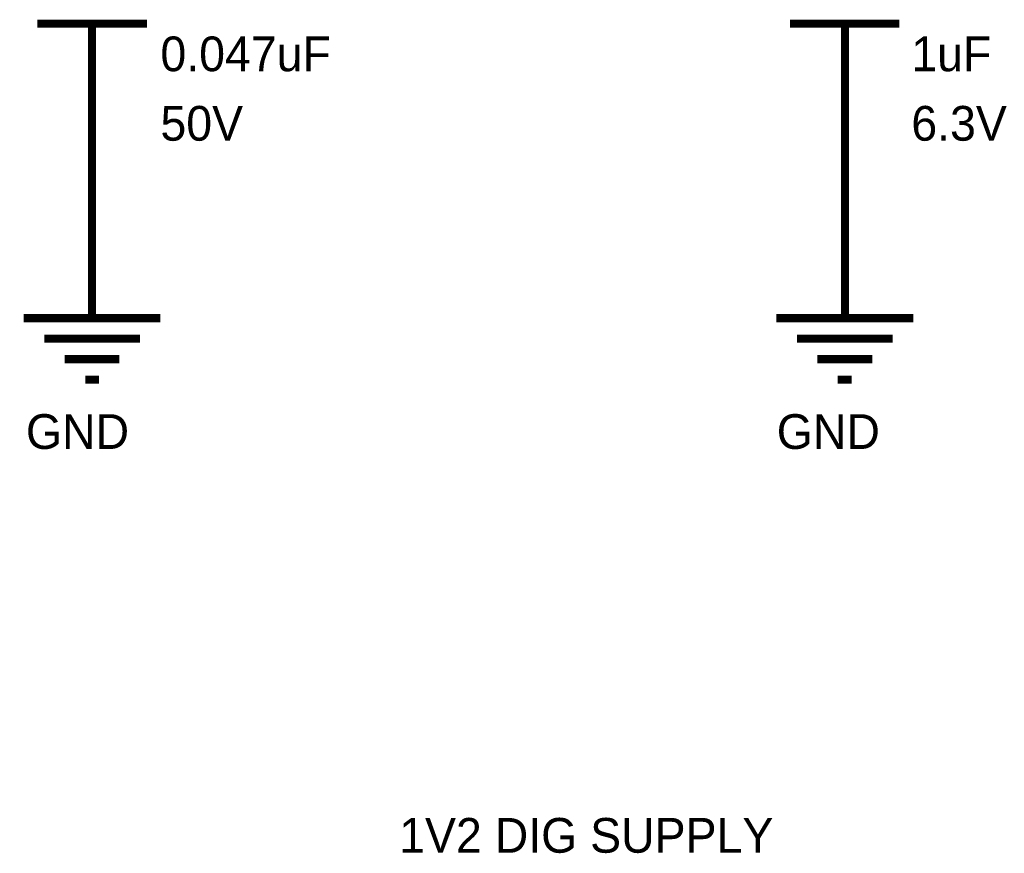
# Model space of a CAD drawing. Header units: inches. Extents: x 0 to 17, y 0 to 11.
# Tile 95 of 114: x 8.3 to 9.7, y 6.8 to 8. Entities that reach past the tile are written whole.
import ezdxf

# ---------------------------------------------------------------- set-up
doc = ezdxf.new("R2010")
doc.units = ezdxf.units.IN
doc.header["$MEASUREMENT"] = 0
doc.layers.add('Sheet', color=255, linetype='Continuous')

msp = doc.modelspace()

# ---------------------------------------------------------------- linework, layer by layer
at = {"layer": 'Sheet'}
for points in [[(8.32, 7.98, 0.0118, 0.0118, 0), (8.4802, 7.98, 0.0118, 0.0118, 0)], [(8.4001, 7.9499, 0.0118, 0.0118, 0), (8.4001, 7.98, 0.0118, 0.0118, 0)], [(9.4202, 7.98, 0.0118, 0.0118, 0), (9.5799, 7.98, 0.0118, 0.0118, 0)], [(9.5003, 7.9499, 0.0118, 0.0118, 0), (9.5003, 7.98, 0.0118, 0.0118, 0)], [(8.4001, 7.9499, 0.0118, 0.0118, 0), (8.4001, 7.8499, 0.0118, 0.0118, 0)], [(9.5003, 7.9499, 0.0118, 0.0118, 0), (9.5003, 7.8499, 0.0118, 0.0118, 0)], [(8.4001, 7.8499, 0.0118, 0.0118, 0), (8.4001, 7.6497, 0.0118, 0.0118, 0)], [(9.5003, 7.6497, 0.0118, 0.0118, 0), (9.5003, 7.8499, 0.0118, 0.0118, 0)], [(8.4001, 7.6497, 0.0118, 0.0118, 0), (8.4001, 7.5498, 0.0118, 0.0118, 0)], [(9.5003, 7.6497, 0.0118, 0.0118, 0), (9.5003, 7.5498, 0.0118, 0.0118, 0)], [(8.3002, 7.5498, 0.0118, 0.0118, 0), (8.5, 7.5498, 0.0118, 0.0118, 0)], [(9.4, 7.5498, 0.0118, 0.0118, 0), (9.6002, 7.5498, 0.0118, 0.0118, 0)], [(8.3303, 7.5197, 0.0118, 0.0118, 0), (8.4703, 7.5197, 0.0118, 0.0118, 0)], [(9.4301, 7.5197, 0.0118, 0.0118, 0), (9.57, 7.5197, 0.0118, 0.0118, 0)], [(8.3601, 7.4899, 0.0118, 0.0118, 0), (8.4401, 7.4899, 0.0118, 0.0118, 0)], [(9.4602, 7.4899, 0.0118, 0.0118, 0), (9.5403, 7.4899, 0.0118, 0.0118, 0)], [(8.3902, 7.4598, 0.0118, 0.0118, 0), (8.41, 7.4598, 0.0118, 0.0118, 0)], [(9.4899, 7.4598, 0.0118, 0.0118, 0), (9.5102, 7.4598, 0.0118, 0.0118, 0)]]:
    msp.add_lwpolyline(points, format="xyseb", dxfattribs=at)

# ---------------------------------------------------------------- texts
for s, p in [('0.047uF', (8.5, 7.9106)), ('1uF', (9.5974, 7.9106)), ('50V', (8.5, 7.8091)), ('6.3V', (9.5974, 7.8091)), ('GND', (8.3034, 7.3587)), ('GND', (9.4007, 7.3587)), ('1V2 DIG SUPPLY', (8.8489, 6.7687))]:
    msp.add_text(s, height=0.05075, dxfattribs=at).set_placement(p)

doc.saveas('drawing.dxf')
